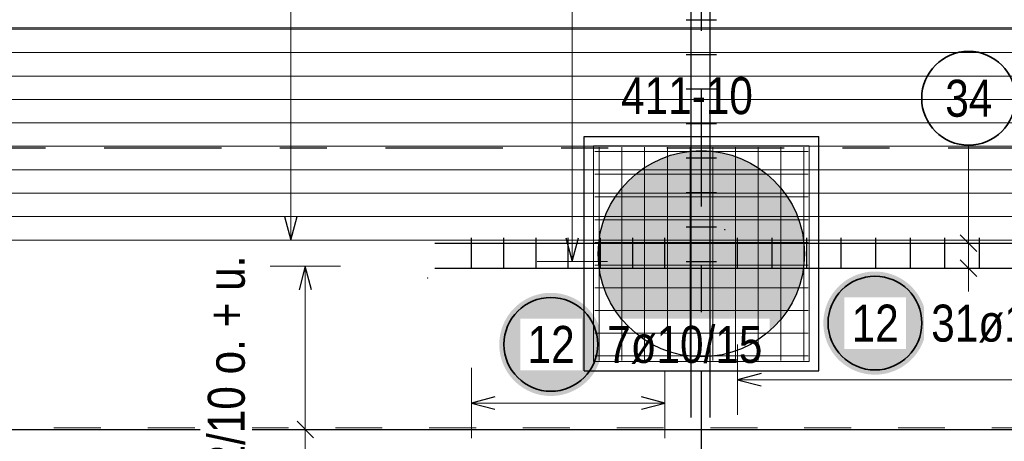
# Model space of a CAD drawing. Header units: millimetres. Extents: x -1.9 to 32.6, y 0 to 21.
# Tile 42 of 59: x 16 to 18.1, y 12.5 to 13.4. Entities that reach past the tile are written whole.
import ezdxf

# ---------------------------------------------------------------- set-up
doc = ezdxf.new("R2010")
doc.units = ezdxf.units.MM
doc.linetypes.add('DASHDOTX2', pattern=[2, 1, -0.5, 0, -0.5])
doc.linetypes.add('HIDDEN', pattern=[0.375, 0.25, -0.125])
doc.layers.add('Achsen', color=7, linetype='Continuous', lineweight=20)
doc.layers.add('nplo Bewehrung', color=7, linetype='Continuous', lineweight=20)
doc.styles.add('Arial Narrow', font='ARIALN.TTF')

msp = doc.modelspace()

# ---------------------------------------------------------------- hatches: boundary and pattern name
at = {"lineweight": 13, "true_color": 0xd7ffd7}
msp.add_hatch(color=254, dxfattribs=at).paths.add_polyline_path([(17.624988, 12.918858), (17.624968, 12.921824), (17.624908, 12.92479), (17.624808, 12.927754), (17.624668, 12.930717), (17.624489, 12.933678), (17.624269, 12.936636), (17.624009, 12.939591), (17.62371, 12.942542), (17.623371, 12.945489), (17.622992, 12.948431), (17.622573, 12.951368), (17.622115, 12.954299), (17.621617, 12.957223), (17.62108, 12.96014), (17.620504, 12.96305), (17.619889, 12.965952), (17.619234, 12.968845), (17.618541, 12.971729), (17.617809, 12.974603), (17.617038, 12.977468), (17.616228, 12.980321), (17.61538, 12.983164), (17.614494, 12.985995), (17.61357, 12.988813), (17.612608, 12.991619), (17.611608, 12.994412), (17.61057, 12.997191), (17.609495, 12.999956), (17.608383, 13.002706), (17.607234, 13.00544), (17.606049, 13.008159), (17.604826, 13.010862), (17.603568, 13.013548), (17.602273, 13.016217), (17.600942, 13.018868), (17.599576, 13.021501), (17.598175, 13.024115), (17.596738, 13.02671), (17.595266, 13.029286), (17.59376, 13.031841), (17.59222, 13.034376), (17.590645, 13.03689), (17.589037, 13.039383), (17.587395, 13.041853), (17.58572, 13.044301), (17.584012, 13.046727), (17.582272, 13.049129), (17.5805, 13.051507), (17.578695, 13.053862), (17.576859, 13.056191), (17.574992, 13.058496), (17.573094, 13.060776), (17.571165, 13.063029), (17.569206, 13.065257), (17.567217, 13.067457), (17.565199, 13.069631), (17.563152, 13.071778), (17.561075, 13.073896), (17.558971, 13.075987), (17.556838, 13.078048), (17.554678, 13.080081), (17.552491, 13.082085), (17.550277, 13.084059), (17.548036, 13.086003), (17.545769, 13.087916), (17.543477, 13.089799), (17.54116, 13.091651), (17.538818, 13.093471), (17.536451, 13.095259), (17.534061, 13.097016), (17.531647, 13.09874), (17.52921, 13.100431), (17.526751, 13.10209), (17.524269, 13.103715), (17.521766, 13.105306), (17.519242, 13.106864), (17.516697, 13.108387), (17.514131, 13.109876), (17.511546, 13.11133), (17.508941, 13.112749), (17.506317, 13.114133), (17.503675, 13.115482), (17.501015, 13.116794), (17.498338, 13.118071), (17.495643, 13.119312), (17.492932, 13.120516), (17.490205, 13.121683), (17.487463, 13.122814), (17.484706, 13.123907), (17.481934, 13.124963), (17.479148, 13.125982), (17.476348, 13.126963), (17.473536, 13.127906), (17.470711, 13.128812), (17.467875, 13.129679), (17.465026, 13.130507), (17.462167, 13.131298), (17.459298, 13.132049), (17.456418, 13.132762), (17.45353, 13.133436), (17.450632, 13.134071), (17.447726, 13.134667), (17.444813, 13.135223), (17.441892, 13.135741), (17.438964, 13.136219), (17.436031, 13.136657), (17.433091, 13.137056), (17.430147, 13.137415), (17.427198, 13.137734), (17.424245, 13.138014), (17.421288, 13.138253), (17.418329, 13.138453), (17.415367, 13.138613), (17.412403, 13.138733), (17.409438, 13.138813), (17.406472, 13.138853), (17.403505, 13.138853), (17.400539, 13.138813), (17.397574, 13.138733), (17.39461, 13.138613), (17.391648, 13.138453), (17.388689, 13.138253), (17.385732, 13.138014), (17.382779, 13.137734), (17.37983, 13.137415), (17.376885, 13.137056), (17.373946, 13.136657), (17.371012, 13.136219), (17.368085, 13.135741), (17.365164, 13.135223), (17.36225, 13.134667), (17.359345, 13.134071), (17.356447, 13.133436), (17.353558, 13.132762), (17.350679, 13.132049), (17.347809, 13.131298), (17.34495, 13.130507), (17.342102, 13.129679), (17.339265, 13.128812), (17.336441, 13.127906), (17.333628, 13.126963), (17.330829, 13.125982), (17.328043, 13.124963), (17.325271, 13.123907), (17.322514, 13.122814), (17.319771, 13.121683), (17.317044, 13.120516), (17.314334, 13.119312), (17.311639, 13.118071), (17.308962, 13.116794), (17.306302, 13.115482), (17.30366, 13.114133), (17.301036, 13.112749), (17.298431, 13.11133), (17.295846, 13.109876), (17.29328, 13.108387), (17.290735, 13.106864), (17.288211, 13.105306), (17.285707, 13.103715), (17.283226, 13.10209), (17.280766, 13.100431), (17.27833, 13.09874), (17.275916, 13.097016), (17.273525, 13.095259), (17.271159, 13.093471), (17.268817, 13.091651), (17.266499, 13.089799), (17.264207, 13.087916), (17.261941, 13.086003), (17.2597, 13.084059), (17.257486, 13.082085), (17.255299, 13.080081), (17.253138, 13.078048), (17.251006, 13.075987), (17.248901, 13.073896), (17.246825, 13.071778), (17.244778, 13.069631), (17.24276, 13.067457), (17.240771, 13.065257), (17.238812, 13.063029), (17.236883, 13.060776), (17.234985, 13.058496), (17.233118, 13.056191), (17.231282, 13.053862), (17.229477, 13.051507), (17.227705, 13.049129), (17.225964, 13.046727), (17.224257, 13.044301), (17.222582, 13.041853), (17.22094, 13.039383), (17.219332, 13.03689), (17.217757, 13.034376), (17.216217, 13.031841), (17.21471, 13.029286), (17.213239, 13.02671), (17.211802, 13.024115), (17.210401, 13.021501), (17.209034, 13.018868), (17.207704, 13.016217), (17.206409, 13.013548), (17.20515, 13.010862), (17.203928, 13.008159), (17.202742, 13.00544), (17.201593, 13.002706), (17.200481, 12.999956), (17.199406, 12.997191), (17.198369, 12.994412), (17.197369, 12.991619), (17.196407, 12.988813), (17.195483, 12.985995), (17.194597, 12.983164), (17.193749, 12.980321), (17.192939, 12.977468), (17.192168, 12.974603), (17.191436, 12.971729), (17.190742, 12.968845), (17.190088, 12.965952), (17.189473, 12.96305), (17.188896, 12.96014), (17.188359, 12.957223), (17.187862, 12.954299), (17.187404, 12.951368), (17.186985, 12.948431), (17.186606, 12.945489), (17.186267, 12.942542), (17.185968, 12.939591), (17.185708, 12.936636), (17.185488, 12.933678), (17.185308, 12.930717), (17.185168, 12.927754), (17.185068, 12.92479), (17.185008, 12.921824), (17.184988, 12.918858), (17.185008, 12.915892), (17.185068, 12.912926), (17.185168, 12.909961), (17.185308, 12.906998), (17.185488, 12.904038), (17.185708, 12.90108), (17.185968, 12.898125), (17.186267, 12.895173), (17.186606, 12.892227), (17.186985, 12.889285), (17.187404, 12.886348), (17.187862, 12.883417), (17.188359, 12.880493), (17.188896, 12.877576), (17.189473, 12.874666), (17.190088, 12.871764), (17.190742, 12.868871), (17.191436, 12.865987), (17.192168, 12.863113), (17.192939, 12.860248), (17.193749, 12.857394), (17.194597, 12.854552), (17.195483, 12.851721), (17.196407, 12.848902), (17.197369, 12.846097), (17.198369, 12.843304), (17.199406, 12.840525), (17.200481, 12.83776), (17.201593, 12.83501), (17.202742, 12.832276), (17.203928, 12.829557), (17.20515, 12.826854), (17.206409, 12.824168), (17.207704, 12.821499), (17.209034, 12.818848), (17.210401, 12.816215), (17.211802, 12.813601), (17.213239, 12.811006), (17.21471, 12.80843), (17.216217, 12.805875), (17.217757, 12.80334), (17.219332, 12.800826), (17.22094, 12.798333), (17.222582, 12.795863), (17.224257, 12.793415), (17.225964, 12.790989), (17.227705, 12.788587), (17.229477, 12.786209), (17.231282, 12.783854), (17.233118, 12.781525), (17.234985, 12.77922), (17.236883, 12.77694), (17.238812, 12.774687), (17.240771, 12.772459), (17.24276, 12.770258), (17.244778, 12.768085), (17.246825, 12.765938), (17.248901, 12.76382), (17.251006, 12.761729), (17.253138, 12.759667), (17.255299, 12.757635), (17.257486, 12.755631), (17.2597, 12.753657), (17.261941, 12.751713), (17.264207, 12.7498), (17.266499, 12.747917), (17.268817, 12.746065), (17.271159, 12.744245), (17.273525, 12.742456), (17.275916, 12.7407), (17.27833, 12.738976), (17.280766, 12.737285), (17.283226, 12.735626), (17.285707, 12.734001), (17.288211, 12.73241), (17.290735, 12.730852), (17.29328, 12.729329), (17.295846, 12.72784), (17.298431, 12.726386), (17.301036, 12.724967), (17.30366, 12.723583), (17.306302, 12.722234), (17.308962, 12.720921), (17.311639, 12.719645), (17.314334, 12.718404), (17.317044, 12.7172), (17.319771, 12.716033), (17.322514, 12.714902), (17.325271, 12.713809), (17.328043, 12.712753), (17.330829, 12.711734), (17.333628, 12.710753), (17.336441, 12.70981), (17.339265, 12.708904), (17.342102, 12.708037), (17.34495, 12.707209), (17.347809, 12.706418), (17.350679, 12.705667), (17.353558, 12.704954), (17.356447, 12.70428), (17.359345, 12.703645), (17.36225, 12.703049), (17.365164, 12.702492), (17.368085, 12.701975), (17.371012, 12.701497), (17.373946, 12.701059), (17.376885, 12.70066), (17.37983, 12.700301), (17.382779, 12.699982), (17.385732, 12.699702), (17.388689, 12.699463), (17.391648, 12.699263), (17.39461, 12.699103), (17.397574, 12.698983), (17.400539, 12.698903), (17.403505, 12.698863), (17.406472, 12.698863), (17.409438, 12.698903), (17.412403, 12.698983), (17.415367, 12.699103), (17.418329, 12.699263), (17.421288, 12.699463), (17.424245, 12.699702), (17.427198, 12.699982), (17.430147, 12.700301), (17.433091, 12.70066), (17.436031, 12.701059), (17.438964, 12.701497), (17.441892, 12.701975), (17.444813, 12.702492), (17.447726, 12.703049), (17.450632, 12.703645), (17.45353, 12.70428), (17.456418, 12.704954), (17.459298, 12.705667), (17.462167, 12.706418), (17.465026, 12.707209), (17.467875, 12.708037), (17.470711, 12.708904), (17.473536, 12.70981), (17.476348, 12.710753), (17.479148, 12.711734), (17.481934, 12.712753), (17.484706, 12.713809), (17.487463, 12.714902), (17.490205, 12.716033), (17.492932, 12.7172), (17.495643, 12.718404), (17.498338, 12.719645), (17.501015, 12.720921), (17.503675, 12.722234), (17.506317, 12.723583), (17.508941, 12.724967), (17.511546, 12.726386), (17.514131, 12.72784), (17.516697, 12.729329), (17.519242, 12.730852), (17.521766, 12.73241), (17.524269, 12.734001), (17.526751, 12.735626), (17.52921, 12.737285), (17.531647, 12.738976), (17.534061, 12.7407), (17.536451, 12.742456), (17.538818, 12.744245), (17.54116, 12.746065), (17.543477, 12.747917), (17.545769, 12.7498), (17.548036, 12.751713), (17.550277, 12.753657), (17.552491, 12.755631), (17.554678, 12.757635), (17.556838, 12.759667), (17.558971, 12.761729), (17.561075, 12.76382), (17.563152, 12.765938), (17.565199, 12.768085), (17.567217, 12.770258), (17.569206, 12.772459), (17.571165, 12.774687), (17.573094, 12.77694), (17.574992, 12.77922), (17.576859, 12.781525), (17.578695, 12.783854), (17.5805, 12.786209), (17.582272, 12.788587), (17.584012, 12.790989), (17.58572, 12.793415), (17.587395, 12.795863), (17.589037, 12.798333), (17.590645, 12.800826), (17.59222, 12.80334), (17.59376, 12.805875), (17.595266, 12.80843), (17.596738, 12.811006), (17.598175, 12.813601), (17.599576, 12.816215), (17.600942, 12.818848), (17.602273, 12.821499), (17.603568, 12.824168), (17.604826, 12.826854), (17.606049, 12.829557), (17.607234, 12.832276), (17.608383, 12.83501), (17.609495, 12.83776), (17.61057, 12.840525), (17.611608, 12.843304), (17.612608, 12.846097), (17.61357, 12.848902), (17.614494, 12.851721), (17.61538, 12.854552), (17.616228, 12.857394), (17.617038, 12.860248), (17.617809, 12.863113), (17.618541, 12.865987), (17.619234, 12.868871), (17.619889, 12.871764), (17.620504, 12.874666), (17.62108, 12.877576), (17.621617, 12.880493), (17.622115, 12.883417), (17.622573, 12.886348), (17.622992, 12.889285), (17.623371, 12.892227), (17.62371, 12.895173), (17.624009, 12.898125), (17.624269, 12.90108), (17.624489, 12.904038), (17.624668, 12.906998), (17.624808, 12.909961), (17.624908, 12.912926), (17.624968, 12.915892)])
at = {"layer": 'Achsen', "lineweight": 25, "true_color": 0xffffff}
for points in [[(17.885325, 12.770877), (17.885258, 12.774716), (17.885057, 12.77855), (17.884722, 12.782375), (17.884254, 12.786186), (17.883654, 12.789978), (17.882921, 12.793747), (17.882057, 12.797488), (17.881064, 12.801197), (17.879941, 12.804869), (17.878691, 12.808499), (17.877315, 12.812084), (17.875815, 12.815618), (17.874192, 12.819098), (17.872449, 12.822519), (17.870588, 12.825877), (17.86861, 12.829168), (17.866519, 12.832388), (17.864317, 12.835533), (17.862006, 12.8386), (17.85959, 12.841583), (17.857071, 12.844481), (17.854452, 12.847289), (17.851737, 12.850004), (17.848929, 12.852623), (17.846032, 12.855142), (17.843048, 12.857558), (17.839981, 12.859869), (17.836836, 12.862071), (17.833616, 12.864162), (17.830325, 12.86614), (17.826967, 12.868001), (17.823546, 12.869744), (17.820066, 12.871367), (17.816532, 12.872867), (17.812947, 12.874243), (17.809317, 12.875493), (17.805645, 12.876616), (17.801936, 12.877609), (17.798195, 12.878473), (17.794426, 12.879206), (17.790634, 12.879806), (17.786823, 12.880274), (17.782998, 12.880609), (17.779164, 12.88081), (17.775325, 12.880877), (17.771486, 12.88081), (17.767652, 12.880609), (17.763827, 12.880274), (17.760016, 12.879806), (17.756224, 12.879206), (17.752455, 12.878473), (17.748714, 12.877609), (17.745005, 12.876616), (17.741333, 12.875493), (17.737703, 12.874243), (17.734118, 12.872867), (17.730584, 12.871367), (17.727104, 12.869744), (17.723683, 12.868001), (17.720325, 12.86614), (17.717034, 12.864162), (17.713814, 12.862071), (17.710669, 12.859869), (17.707602, 12.857558), (17.704618, 12.855142), (17.701721, 12.852623), (17.698913, 12.850004), (17.696198, 12.847289), (17.693579, 12.844481), (17.69106, 12.841583), (17.688644, 12.8386), (17.686333, 12.835533), (17.684131, 12.832388), (17.68204, 12.829168), (17.680062, 12.825877), (17.678201, 12.822519), (17.676458, 12.819098), (17.674835, 12.815618), (17.673335, 12.812084), (17.671959, 12.808499), (17.670709, 12.804869), (17.669586, 12.801197), (17.668592, 12.797488), (17.667729, 12.793747), (17.666996, 12.789978), (17.666395, 12.786186), (17.665928, 12.782375), (17.665593, 12.77855), (17.665392, 12.774716), (17.665325, 12.770877), (17.665392, 12.767038), (17.665593, 12.763204), (17.665928, 12.759379), (17.666395, 12.755568), (17.666996, 12.751776), (17.667729, 12.748007), (17.668592, 12.744265), (17.669586, 12.740557), (17.670709, 12.736885), (17.671959, 12.733255), (17.673335, 12.72967), (17.674835, 12.726136), (17.676458, 12.722656), (17.678201, 12.719235), (17.680062, 12.715877), (17.68204, 12.712586), (17.684131, 12.709366), (17.686333, 12.70622), (17.688644, 12.703154), (17.69106, 12.70017), (17.693579, 12.697272), (17.696198, 12.694464), (17.698913, 12.691749), (17.701721, 12.689131), (17.704618, 12.686612), (17.707602, 12.684196), (17.710669, 12.681885), (17.713814, 12.679683), (17.717034, 12.677592), (17.720325, 12.675614), (17.723683, 12.673753), (17.727104, 12.672009), (17.730584, 12.670387), (17.734118, 12.668887), (17.737703, 12.667511), (17.741333, 12.666261), (17.745005, 12.665138), (17.748714, 12.664144), (17.752455, 12.663281), (17.756224, 12.662548), (17.760016, 12.661947), (17.763827, 12.661479), (17.767652, 12.661145), (17.771486, 12.660944), (17.775325, 12.660877), (17.779164, 12.660944), (17.782998, 12.661145), (17.786823, 12.661479), (17.790634, 12.661947), (17.794426, 12.662548), (17.798195, 12.663281), (17.801936, 12.664144), (17.805645, 12.665138), (17.809317, 12.666261), (17.812947, 12.667511), (17.816532, 12.668887), (17.820066, 12.670387), (17.823546, 12.672009), (17.826967, 12.673753), (17.830325, 12.675614), (17.833616, 12.677592), (17.836836, 12.679683), (17.839981, 12.681885), (17.843048, 12.684196), (17.846032, 12.686612), (17.848929, 12.689131), (17.851737, 12.691749), (17.854452, 12.694464), (17.857071, 12.697272), (17.85959, 12.70017), (17.862006, 12.703154), (17.864317, 12.70622), (17.866519, 12.709366), (17.86861, 12.712586), (17.870588, 12.715877), (17.872449, 12.719235), (17.874192, 12.722656), (17.875815, 12.726136), (17.877315, 12.72967), (17.878691, 12.733255), (17.879941, 12.736885), (17.881064, 12.740557), (17.882057, 12.744265), (17.882921, 12.748007), (17.883654, 12.751776), (17.884254, 12.755568), (17.884722, 12.759379), (17.885057, 12.763204)], [(17.194152, 12.725424), (17.194085, 12.729262), (17.193884, 12.733097), (17.19355, 12.736922), (17.193082, 12.740733), (17.192481, 12.744525), (17.191749, 12.748294), (17.190885, 12.752035), (17.189891, 12.755744), (17.188769, 12.759415), (17.187519, 12.763046), (17.186143, 12.76663), (17.184642, 12.770165), (17.18302, 12.773644), (17.181277, 12.777065), (17.179415, 12.780424), (17.177438, 12.783715), (17.175346, 12.786935), (17.173144, 12.79008), (17.170834, 12.793146), (17.168417, 12.79613), (17.165898, 12.799028), (17.16328, 12.801836), (17.160565, 12.804551), (17.157757, 12.807169), (17.154859, 12.809688), (17.151875, 12.812105), (17.148809, 12.814415), (17.145664, 12.816618), (17.142443, 12.818709), (17.139152, 12.820686), (17.135794, 12.822548), (17.132373, 12.824291), (17.128893, 12.825914), (17.125359, 12.827414), (17.121775, 12.82879), (17.118144, 12.83004), (17.114472, 12.831162), (17.110764, 12.832156), (17.107023, 12.83302), (17.103254, 12.833752), (17.099461, 12.834353), (17.09565, 12.834821), (17.091826, 12.835156), (17.087991, 12.835357), (17.084152, 12.835424), (17.080313, 12.835357), (17.076479, 12.835156), (17.072654, 12.834821), (17.068843, 12.834353), (17.065051, 12.833752), (17.061282, 12.83302), (17.057541, 12.832156), (17.053832, 12.831162), (17.05016, 12.83004), (17.04653, 12.82879), (17.042946, 12.827414), (17.039411, 12.825914), (17.035932, 12.824291), (17.03251, 12.822548), (17.029152, 12.820686), (17.025861, 12.818709), (17.022641, 12.816618), (17.019496, 12.814415), (17.01643, 12.812105), (17.013446, 12.809688), (17.010548, 12.807169), (17.00774, 12.804551), (17.005025, 12.801836), (17.002406, 12.799028), (16.999887, 12.79613), (16.997471, 12.793146), (16.99516, 12.79008), (16.992958, 12.786935), (16.990867, 12.783715), (16.98889, 12.780424), (16.987028, 12.777065), (16.985285, 12.773644), (16.983662, 12.770165), (16.982162, 12.76663), (16.980786, 12.763046), (16.979536, 12.759415), (16.978414, 12.755744), (16.97742, 12.752035), (16.976556, 12.748294), (16.975824, 12.744525), (16.975223, 12.740733), (16.974755, 12.736922), (16.97442, 12.733097), (16.974219, 12.729262), (16.974152, 12.725424), (16.974219, 12.721585), (16.97442, 12.71775), (16.974755, 12.713925), (16.975223, 12.710114), (16.975824, 12.706322), (16.976556, 12.702553), (16.97742, 12.698812), (16.978414, 12.695103), (16.979536, 12.691432), (16.980786, 12.687801), (16.982162, 12.684217), (16.983662, 12.680682), (16.985285, 12.677203), (16.987028, 12.673782), (16.98889, 12.670424), (16.990867, 12.667132), (16.992958, 12.663912), (16.99516, 12.660767), (16.997471, 12.657701), (16.999887, 12.654717), (17.002406, 12.651819), (17.005025, 12.649011), (17.00774, 12.646296), (17.010548, 12.643678), (17.013446, 12.641159), (17.01643, 12.638742), (17.019496, 12.636432), (17.022641, 12.634229), (17.025861, 12.632138), (17.029152, 12.630161), (17.03251, 12.628299), (17.035932, 12.626556), (17.039411, 12.624934), (17.042946, 12.623433), (17.04653, 12.622057), (17.05016, 12.620807), (17.053832, 12.619685), (17.057541, 12.618691), (17.061282, 12.617827), (17.065051, 12.617095), (17.068843, 12.616494), (17.072654, 12.616026), (17.076479, 12.615691), (17.080313, 12.615491), (17.084152, 12.615424), (17.087991, 12.615491), (17.091826, 12.615691), (17.09565, 12.616026), (17.099461, 12.616494), (17.103254, 12.617095), (17.107023, 12.617827), (17.110764, 12.618691), (17.114472, 12.619685), (17.118144, 12.620807), (17.121775, 12.622057), (17.125359, 12.623433), (17.128893, 12.624934), (17.132373, 12.626556), (17.135794, 12.628299), (17.139152, 12.630161), (17.142443, 12.632138), (17.145664, 12.634229), (17.148809, 12.636432), (17.151875, 12.638742), (17.154859, 12.641159), (17.157757, 12.643678), (17.160565, 12.646296), (17.16328, 12.649011), (17.165898, 12.651819), (17.168417, 12.654717), (17.170834, 12.657701), (17.173144, 12.660767), (17.175346, 12.663912), (17.177438, 12.667132), (17.179415, 12.670424), (17.181277, 12.673782), (17.18302, 12.677203), (17.184642, 12.680682), (17.186143, 12.684217), (17.187519, 12.687801), (17.188769, 12.691432), (17.189891, 12.695103), (17.190885, 12.698812), (17.191749, 12.702553), (17.192481, 12.706322), (17.193082, 12.710114), (17.19355, 12.713925), (17.193884, 12.71775)]]:
    msp.add_hatch(color=7, dxfattribs=at).paths.add_polyline_path(points)

# ---------------------------------------------------------------- linework, layer by layer
at = {"color": 5, "linetype": 'Continuous', "lineweight": 18, "ltscale": 2}
for p, q in [((15.200461, 13.400424), (18.306524, 13.400424)), ((16.63552, 12.892045), (16.48552, 12.892045)), ((16.56052, 12.892045), (16.56052, 11.848045)), ((16.63552, 12.544045), (16.48552, 12.544045))]:
    msp.add_line(p, q, dxfattribs=at)
at = {"color": 3, "linetype": 'Continuous', "lineweight": 25}
for p in [(17.155308, 13.168859), (17.655308, 12.668859)]:
    msp.add_line(p, (17.655308, 13.168859), dxfattribs=at)
at = {"color": 3, "linetype": 'Continuous', "lineweight": 25, "ltscale": 2}
for p, q in [((16.56052, 12.892045), (16.547122, 12.842045)), ((16.573917, 12.842045), (16.56052, 12.892045)), ((16.578197, 12.526367), (16.542842, 12.561723)), ((15.172461, 12.544045), (18.314961, 12.544045))]:
    msp.add_line(p, q, dxfattribs=at)
at = {"color": 9, "linetype": 'HIDDEN', "lineweight": 0, "ltscale": 0.25}
msp.add_line((14.424525, 12.547357), (22.839617, 12.547357), dxfattribs=at)
at = {"color": 9, "linetype": 'Continuous', "lineweight": 0}
for centre in [(17.45499, 12.970045), (16.82153, 12.867049)]:
    msp.add_circle(centre, 0.000555, dxfattribs=at)
at = {"layer": 'Achsen', "color": 3, "linetype": 'DASHDOTX2', "lineweight": 25, "ltscale": 0.25}
for p, q in [((17.404965, 19.869562), (17.404965, 10.31573)), ((14.331419, 13.145042), (25.285818, 13.145042))]:
    msp.add_line(p, q, dxfattribs=at)
at = {"layer": 'Achsen', "color": 5, "linetype": 'Continuous', "lineweight": 18, "ltscale": 2}
for p, q in [((16.529833, 12.948045), (16.529833, 18.897044)), ((17.129833, 12.902545), (17.129833, 14.373858)), ((17.975, 13.150553), (17.975, 12.991177)), ((17.975, 12.83824), (17.975, 12.991177)), ((16.454833, 12.948045), (16.604833, 12.948045)), ((17.9, 12.941177), (18.05, 12.941177)), ((17.054833, 12.902545), (17.204833, 12.902545)), ((17.9, 12.88824), (18.05, 12.88824)), ((16.914961, 12.675424), (16.914961, 12.525424)), ((17.32749, 12.525424), (17.32749, 12.675424)), ((19.692461, 12.650202), (17.48249, 12.650202)), ((17.32749, 12.600424), (16.914961, 12.600424))]:
    msp.add_line(p, q, dxfattribs=at)
at = {"layer": 'Achsen', "color": 3, "linetype": 'Continuous', "lineweight": 25, "ltscale": 2}
for p, q in [((17.372464, 13.417504), (17.437464, 13.417504)), ((17.372464, 13.343939), (17.437464, 13.343939)), ((17.372464, 13.270373), (17.437464, 13.270373)), ((17.372464, 13.196808), (17.437464, 13.196808)), ((17.372464, 13.123242), (17.437464, 13.123242)), ((17.372464, 13.049676), (17.437464, 13.049676)), ((16.516436, 12.998045), (16.529833, 12.948045)), ((16.529833, 12.948045), (16.543231, 12.998045)), ((17.372464, 12.976111), (17.437464, 12.976111)), ((17.957322, 12.958855), (17.992678, 12.9235)), ((16.836461, 12.941177), (19.836461, 12.941177)), ((16.914961, 12.887545), (16.914961, 12.952545)), ((16.983716, 12.887545), (16.983716, 12.952545)), ((17.052471, 12.887545), (17.052471, 12.952545)), ((17.116436, 12.952545), (17.129833, 12.902545)), ((17.121225, 12.887545), (17.121225, 12.952545)), ((17.129833, 12.902545), (17.143231, 12.952545)), ((17.18998, 12.887545), (17.18998, 12.952545)), ((17.258735, 12.887545), (17.258735, 12.952545)), ((17.32749, 12.887545), (17.32749, 12.952545)), ((17.48249, 12.887545), (17.48249, 12.952545)), ((17.556155, 12.887545), (17.556155, 12.952545)), ((17.629821, 12.887545), (17.629821, 12.952545)), ((17.703487, 12.887545), (17.703487, 12.952545)), ((17.777152, 12.887545), (17.777152, 12.952545)), ((17.850818, 12.887545), (17.850818, 12.952545)), ((17.924484, 12.887545), (17.924484, 12.952545)), ((17.99815, 12.887545), (17.99815, 12.952545)), ((17.372464, 12.902545), (17.437464, 12.902545)), ((17.957322, 12.905918), (17.992678, 12.870562)), ((16.836461, 12.88824), (19.836461, 12.88824)), ((17.48249, 12.650202), (17.53249, 12.636804)), ((16.964961, 12.613821), (16.914961, 12.600424)), ((16.914961, 12.600424), (16.964961, 12.587026)), ((17.32749, 12.600424), (17.27749, 12.613821)), ((17.27749, 12.587026), (17.32749, 12.600424))]:
    msp.add_line(p, q, dxfattribs=at)
at = {"layer": 'Achsen', "color": 2, "linetype": 'Continuous', "lineweight": 35, "ltscale": 2}
for centre in [(17.975, 13.250553), (17.775325, 12.770877), (17.084152, 12.725424)]:
    msp.add_circle(centre, 0.1, dxfattribs=at)
at = {"layer": 'nplo Bewehrung', "color": 9, "linetype": 'Continuous', "lineweight": 0, "ltscale": 2}
for p, q in [((15.070661, 13.397968), (21.570049, 13.397968)), ((15.070661, 13.347976), (21.570049, 13.347976)), ((15.070661, 13.297985), (21.570049, 13.297985)), ((15.070661, 13.247993), (21.570049, 13.247993)), ((15.070661, 13.198002), (21.570049, 13.198002)), ((15.070661, 13.14801), (21.570049, 13.14801)), ((17.635308, 13.148859), (17.175308, 13.148859)), ((17.175308, 13.148859), (17.175308, 12.688859)), ((17.187308, 12.691359), (17.187308, 13.146359)), ((17.623308, 12.691359), (17.623308, 13.146359)), ((17.635308, 12.688859), (17.635308, 13.148859)), ((17.177808, 13.136859), (17.632808, 13.136859)), ((15.070661, 13.098018), (21.570049, 13.098018)), ((17.177808, 13.088415), (17.632808, 13.088415)), ((15.070661, 13.048027), (21.570049, 13.048027)), ((17.177808, 13.03997), (17.632808, 13.03997)), ((17.177808, 12.991526), (17.632808, 12.991526)), ((17.177808, 12.943082), (17.632808, 12.943082)), ((17.177808, 12.894637), (17.632808, 12.894637)), ((17.177808, 12.846193), (17.632808, 12.846193)), ((17.177808, 12.797748), (17.632808, 12.797748)), ((17.635308, 12.688859), (17.635308, 12.751359))]:
    msp.add_line(p, q, dxfattribs=at)

# ---------------------------------------------------------------- texts
at = {"color": 2, "lineweight": 35, "style": 'Arial Narrow'}
msp.add_text('411-10', height=0.07875, dxfattribs=at).set_placement((17.234096, 13.216617))
at = {"layer": 'Achsen', "color": 2, "lineweight": 35, "insert": (17.925388, 13.289928), "char_height": 0.07875, "attachment_point": 1, "line_spacing_factor": 0.9, "style": 'Arial Narrow'}
msp.add_mtext('34', dxfattribs=at)
at = {"layer": 'Achsen', "color": 2, "lineweight": 35, "insert": (17.895325, 12.810252), "char_height": 0.07875, "attachment_point": 1, "line_spacing_factor": 0.9, "style": 'Arial Narrow', "bg_fill": 3, "box_fill_scale": 1.2, "bg_fill_color": 256, "bg_fill_true_color": 13158600, "bg_fill_transparency": 0}
msp.add_mtext('31ø10/15', dxfattribs=at)

# ---------------------------------------------------------------- next in the draw order: texts
at = {"color": 2, "lineweight": 35, "insert": (16.352554, 12.255192), "char_height": 0.07875, "attachment_point": 1, "rotation": 90, "line_spacing_factor": 0.9, "style": 'Arial Narrow', "bg_fill": 3, "box_fill_scale": 1.2, "bg_fill_color": 256, "bg_fill_true_color": 13158600, "bg_fill_transparency": 0}
msp.add_mtext('22ø12/10 o. + u.', dxfattribs=at)
at = {"layer": 'Achsen', "color": 2, "lineweight": 35, "char_height": 0.07875, "attachment_point": 1, "line_spacing_factor": 0.9, "style": 'Arial Narrow', "bg_fill": 3, "box_fill_scale": 1.2, "bg_fill_color": 256, "bg_fill_true_color": 13158600, "bg_fill_transparency": 0}
for s, insert in [('12', (17.725712, 12.810252)), ('7ø10/15', (17.204152, 12.764799)), ('12', (17.03454, 12.764799))]:
    msp.add_mtext(s, dxfattribs=dict(at, insert=insert))

# ---------------------------------------------------------------- next in the draw order: linework, layer by layer
at = {"color": 3, "linetype": 'Continuous', "lineweight": 25, "ltscale": 2}
for p, q in [((17.383407, 12.569382), (17.383407, 14.569382)), ((17.423925, 12.569382), (17.423925, 14.569382))]:
    msp.add_line(p, q, dxfattribs=at)
at = {"color": 3, "linetype": 'Continuous', "lineweight": 25}
for q in [(17.155308, 13.168859), (17.655308, 12.668859)]:
    msp.add_line((17.155308, 12.668859), q, dxfattribs=at)
at = {"layer": 'Achsen', "color": 5, "linetype": 'Continuous', "lineweight": 18, "ltscale": 2}
msp.add_line((17.48249, 12.725202), (17.48249, 12.575202), dxfattribs=at)
at = {"layer": 'Achsen', "color": 3, "linetype": 'Continuous', "lineweight": 25, "ltscale": 2}
msp.add_line((17.53249, 12.663599), (17.48249, 12.650202), dxfattribs=at)
at = {"layer": 'nplo Bewehrung', "color": 9, "linetype": 'Continuous', "lineweight": 0, "ltscale": 2}
for p, q in [((17.235753, 12.691359), (17.235753, 13.146359)), ((17.284197, 12.691359), (17.284197, 13.146359)), ((17.332642, 12.691359), (17.332642, 13.146359)), ((17.381086, 12.691359), (17.381086, 13.146359)), ((17.429531, 12.691359), (17.429531, 13.146359)), ((17.477975, 12.691359), (17.477975, 13.146359)), ((17.526419, 12.691359), (17.526419, 13.146359)), ((17.574864, 12.691359), (17.574864, 13.146359)), ((15.070661, 12.998035), (21.570049, 12.998035)), ((15.070661, 12.948044), (21.570049, 12.948044)), ((17.177808, 12.749304), (17.632808, 12.749304)), ((17.175308, 12.688859), (17.635308, 12.688859)), ((17.177808, 12.700859), (17.632808, 12.700859)), ((17.572808, 12.688859), (17.635308, 12.688859))]:
    msp.add_line(p, q, dxfattribs=at)
at = {"layer": 'nplo Bewehrung', "color": 3, "linetype": 'Continuous', "lineweight": 25}
msp.add_circle((17.404988, 12.918858), 0.22, dxfattribs=at)

doc.saveas('drawing.dxf')
